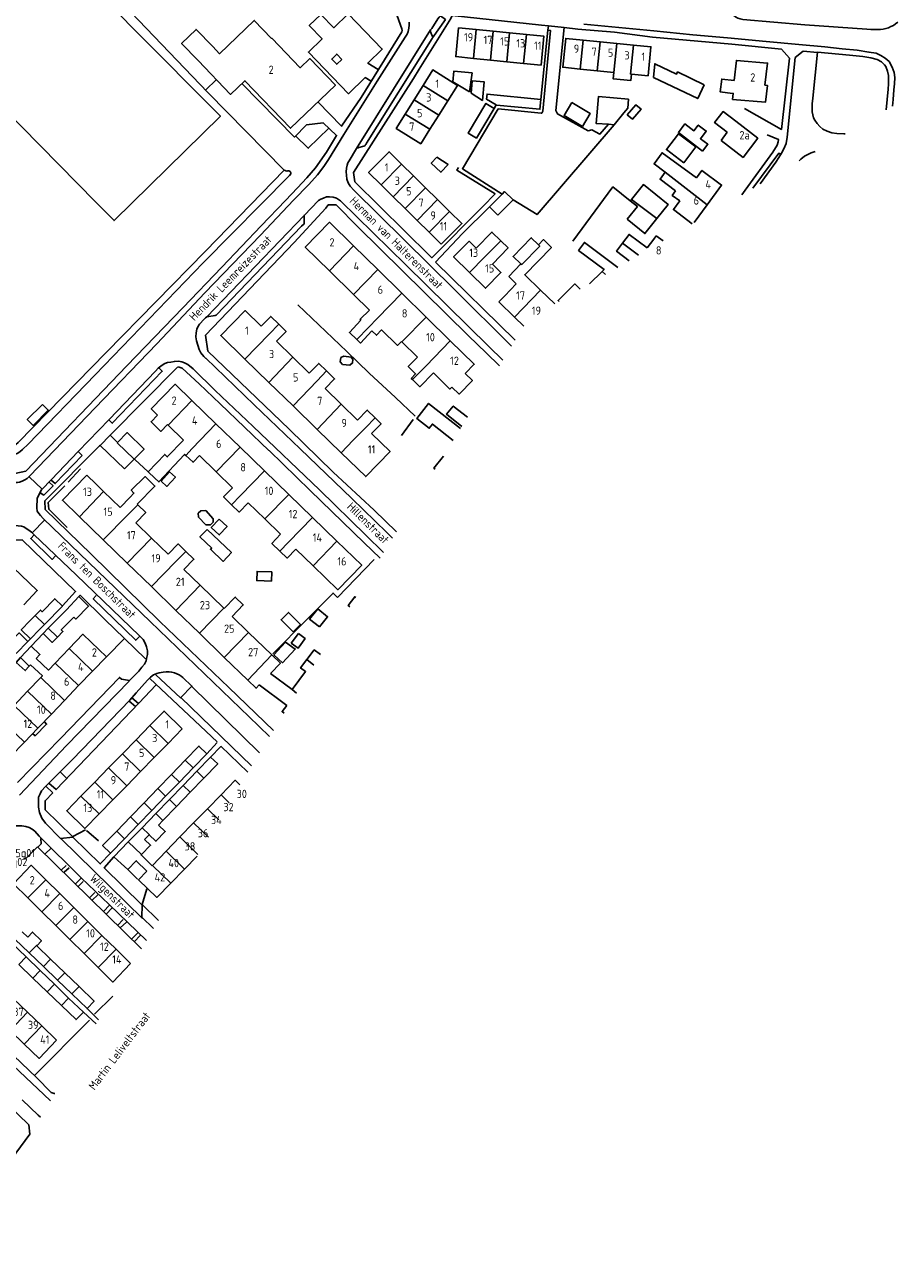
# Model space of a CAD drawing. Header units: metres. Extents: x 226218 to 240385, y 439369 to 449677.
# Tile 198 of 256: x 235661 to 235925, y 444258 to 444626. Entities that reach past the tile are written whole.
import ezdxf

# ---------------------------------------------------------------- set-up
doc = ezdxf.new("R2010")
doc.units = ezdxf.units.M
doc.header["$MEASUREMENT"] = 0
for name, color, linetype in [('BIJGEBOUW', 4, 'Continuous'), ('DAKRAND', 4, 'Continuous'), ('DAKRAND-BYG', 4, 'Continuous'), ('HEG', 253, 'Continuous'), ('HEK', 253, 'Continuous'), ('HOOFDGEBOUW', 4, 'Continuous'), ('HUISNUMMER', 253, 'Continuous'), ('INSTEEKSLOOT', 153, 'Continuous'), ('KANTVERH', 253, 'Continuous'), ('OVLIJNOBJ', 253, 'Continuous'), ('RASTER', 253, 'Continuous'), ('STRAATNAAM', 253, 'Continuous'), ('TUSSENMUUR', 253, 'Continuous')]:
    doc.layers.add(name, color=color, linetype=linetype)
doc.styles.get("Standard").update_dxf_attribs({"font": 'iso.shx'})

msp = doc.modelspace()

# ---------------------------------------------------------------- linework, layer by layer
at = {"layer": 'BIJGEBOUW'}
for p, q in [((235664.18, 444446.94), (235662.7, 444445.42)), ((235673.65, 444448.69), (235668.18, 444443.07)), ((235665.51, 444442.69), (235666.99, 444444.22)), ((235709.68, 444403.12), (235705.52, 444398.83)), ((235712.05, 444400.79), (235716.22, 444405.1)), ((235707.89, 444396.51), (235712.05, 444400.79)), ((235705.52, 444398.83), (235701.37, 444394.54)), ((235703.74, 444392.22), (235707.89, 444396.51)), ((235701.37, 444394.54), (235697.22, 444390.25)), ((235699.59, 444387.93), (235703.74, 444392.22)), ((235697.22, 444390.25), (235693.06, 444385.96)), ((235693.06, 444385.96), (235688.91, 444381.67)), ((235695.43, 444383.64), (235699.59, 444387.93)), ((235691.28, 444379.35), (235695.43, 444383.64)), ((235657.15, 444347.76), (235661.45, 444343.6)), ((235662.38, 444344.82), (235658.07, 444348.98)), ((235660.27, 444351.2), (235661.94, 444349.58)), ((235666.7, 444340.67), (235662.38, 444344.82)), ((235664.7, 444346.92), (235668.88, 444342.87)), ((235663.55, 444337.15), (235659.24, 444341.3)), ((235661.45, 444343.6), (235665.75, 444339.44)), ((235671.01, 444336.51), (235666.7, 444340.67)), ((235668.88, 444342.87), (235673.18, 444338.71)), ((235667.86, 444332.99), (235663.55, 444337.15)), ((235665.75, 444339.44), (235670.05, 444335.27)), ((235675.32, 444332.35), (235671.01, 444336.51)), ((235673.18, 444338.71), (235677.49, 444334.55)), ((235672.16, 444328.83), (235667.86, 444332.99)), ((235670.05, 444335.27), (235674.35, 444331.11)), ((235674.35, 444331.11), (235678.81, 444326.78))]:
    msp.add_line(p, q, dxfattribs=at)
for points in [[(235803.27, 444600.52), (235797.85, 444591.52), (235795.35, 444593.03), (235800.77, 444602.02), (235803.27, 444600.52)], [(235803.89, 444601.58), (235800.96, 444603.29), (235801.12, 444604.83), (235817.42, 444603.23)], [(235803.89, 444601.58), (235803.97, 444601.53), (235817.12, 444600.24), (235817.42, 444603.23)], [(235826.76, 444602.3), (235824.41, 444598.36), (235830, 444595.03), (235832.34, 444598.97), (235826.76, 444602.3)], [(235666.99, 444444.22), (235672.44, 444449.82), (235670.15, 444452.04), (235666.32, 444448.09), (235665.8, 444448.6), (235664.18, 444446.94)], [(235670.94, 444440.42), (235672.59, 444442.11), (235672.13, 444442.56), (235675.94, 444446.47)], [(235668.18, 444443.07), (235666.63, 444441.47), (235669.37, 444438.8), (235670.94, 444440.42)], [(235716.22, 444405.1), (235713.81, 444407.38), (235709.68, 444403.12)], [(235688.91, 444381.67), (235684.62, 444377.25), (235687.04, 444374.97), (235691.28, 444379.35)], [(235677.49, 444334.55), (235682.06, 444330.12), (235679.93, 444327.91), (235675.32, 444332.35)], [(235678.81, 444326.78), (235676.58, 444324.57), (235672.16, 444328.83)]]:
    msp.add_lwpolyline(points, dxfattribs=at)
at = {"layer": 'DAKRAND'}
for p, q in [((235807.67, 444549.63), (235811.32, 444553.41)), ((235832.16, 444547.42), (235835.92, 444551.16)), ((235817.31, 444545.49), (235821.62, 444541.31)), ((235683.85, 444498.48), (235683.71, 444498.35)), ((235682.67, 444486.7), (235679.86, 444489.42)), ((235683.84, 444485.56), (235684.68, 444484.74)), ((235689.91, 444479.67), (235692.94, 444482.78)), ((235695.14, 444480.64), (235695.31, 444480.48)), ((235670.22, 444432.5), (235674.51, 444436.97)), ((235735.49, 444429.41), (235742.03, 444424.5)), ((235665.94, 444428.22), (235661.93, 444424.04)), ((235732.11, 444425.93), (235740.41, 444419.7)), ((235661.93, 444424.04), (235657.81, 444419.74))]:
    msp.add_line(p, q, dxfattribs=at)
for points in [[(235717.98, 444619.22), (235712.96, 444624.44), (235708.56, 444620.22), (235713.58, 444614.99)], [(235839.5, 444611.41), (235839.28, 444609.49), (235844.65, 444608.95), (235844.83, 444610.87)], [(235875.91, 444608.94), (235872.17, 444609.37), (235871.73, 444605.5), (235875.45, 444605.07)], [(235876.43, 444596.61), (235872.59, 444599.55), (235870.04, 444596.22), (235873.88, 444593.28)], [(235855.08, 444581.23), (235851.67, 444583.71), (235854.14, 444587.1), (235864.56, 444579.5)], [(235859.48, 444572.53), (235857.2, 444574.19), (235858.19, 444575.55)], [(235805.24, 444560.44), (235802.56, 444563.07), (235797.78, 444558.19)], [(235811.32, 444553.41), (235809, 444555.66), (235814.48, 444561.32), (235816.65, 444559.21)], [(235849.57, 444558.26), (235844.12, 444562.34), (235842.12, 444559.66)], [(235802.7, 444553.37), (235807.48, 444558.25), (235805.24, 444560.44)], [(235816.65, 444559.21), (235818.17, 444560.78), (235820.58, 444558.44), (235812.53, 444550.12), (235817.31, 444545.49)], [(235835.92, 444551.16), (235836.53, 444551.76), (235828.83, 444557.53), (235830.6, 444559.91), (235840.67, 444552.36)], [(235842.12, 444559.66), (235840.33, 444557.28), (235844.17, 444554.4)], [(235822.9, 444542.05), (235822.63, 444542.33), (235827.7, 444547.35), (235829.28, 444545.76)], [(235762.91, 444536.41), (235762.68, 444536.64), (235765.44, 444539.45)], [(235737.98, 444535.14), (235735.55, 444537.5), (235732.67, 444534.54)], [(235761.6, 444530.54), (235759.38, 444532.69), (235762.91, 444536.41)], [(235737.36, 444529.98), (235740.23, 444532.94), (235737.98, 444535.14)], [(235766.18, 444533.2), (235762.71, 444529.47), (235761.6, 444530.54)], [(235775.13, 444529.95), (235773.93, 444528.73), (235769.15, 444533.42), (235767.58, 444531.82), (235766.18, 444533.2)], [(235778.54, 444518.38), (235778.14, 444518.77), (235779.46, 444520.12), (235777.21, 444522.32), (235780.01, 444525.16)], [(235752.43, 444521), (235750.09, 444523.27), (235747.26, 444520.36)], [(235752.06, 444515.69), (235754.89, 444518.61), (235752.43, 444521)], [(235784.86, 444520.4), (235780.75, 444516.21), (235778.54, 444518.38)], [(235790.43, 444516.14), (235792.61, 444513.99), (235796.64, 444518.1), (235794.46, 444520.24)], [(235795.2, 444507.01), (235790.85, 444510.38), (235788.86, 444507.88), (235793.46, 444504.21)], [(235704.27, 444504.76), (235702.29, 444502.72), (235699.32, 444505.61), (235701.29, 444507.65)], [(235767.22, 444506.77), (235764.78, 444509.14), (235761.87, 444506.15)], [(235766.11, 444502.03), (235769.02, 444505.02), (235767.22, 444506.77)], [(235698.4, 444490.49), (235703.47, 444495.72), (235704.22, 444494.99), (235709.13, 444500.05)], [(235709.8, 444495.42), (235709.46, 444495.74), (235701.72, 444487.4), (235700.48, 444488.55), (235698.4, 444490.49)], [(235713.94, 444495.39), (235712.04, 444493.35), (235709.8, 444495.42)], [(235692.94, 444482.78), (235694.14, 444484.04), (235693.33, 444484.91), (235697.52, 444489.01), (235700.49, 444486.13), (235695.14, 444480.64)], [(235723.69, 444480.5), (235721.26, 444482.86), (235723.98, 444485.66)], [(235695.31, 444480.48), (235697.73, 444478.13), (235694.71, 444475.01)], [(235728.69, 444481.09), (235725.97, 444478.29), (235723.69, 444480.5)], [(235738.31, 444466.47), (235735.91, 444468.79), (235738.56, 444471.53)], [(235709.87, 444466.38), (235707.52, 444468.65), (235704.48, 444465.52)], [(235709.28, 444460.87), (235712.32, 444464), (235709.87, 444466.38)], [(235743.16, 444467.08), (235740.5, 444464.34), (235738.31, 444466.47)], [(235660.77, 444450.22), (235664.86, 444454.48), (235662.35, 444456.89)], [(235723.9, 444446.68), (235727.26, 444450.14), (235724.81, 444452.52), (235721.45, 444449.06)], [(235761.33, 444452.4), (235761.03, 444452.62), (235759.03, 444449.97), (235759.57, 444449.56)], [(235674.51, 444436.97), (235678.65, 444441.29), (235681.15, 444438.89)], [(235746.46, 444433.59), (235748.74, 444436.55), (235750.64, 444435.14)], [(235664.52, 444433.88), (235668.22, 444430.42), (235670.22, 444432.5)], [(235742.03, 444424.5), (235746.12, 444429.94), (235744.59, 444431.09), (235746.46, 444433.59)], [(235662.77, 444431.98), (235666.38, 444428.68), (235665.94, 444428.22)], [(235698.73, 444380.55), (235700.78, 444378.57), (235703.63, 444381.51), (235701.58, 444383.49)], [(235697.36, 444379.14), (235699.16, 444377.39), (235696.37, 444374.53)], [(235696.37, 444374.53), (235696.28, 444374.44), (235699.62, 444371.18)], [(235690.28, 444371.82), (235692.23, 444370.03), (235694.81, 444372.68), (235698.03, 444369.55)]]:
    msp.add_lwpolyline(points, dxfattribs=at)
at = {"layer": 'DAKRAND-BYG'}
for p, q in [((235839.59, 444595.59), (235837.88, 444595.71)), ((235804.41, 444568.17), (235808.98, 444572.84)), ((235844.48, 444572.53), (235844.83, 444572.97)), ((235686.92, 444501.57), (235683.85, 444498.48)), ((235683.85, 444498.48), (235691.27, 444491.36)), ((235689.15, 444499.35), (235686.92, 444501.57)), ((235691.27, 444491.36), (235694.24, 444494.34)), ((235735.92, 444460.15), (235735.83, 444457.38)), ((235673.65, 444448.69), (235677.47, 444452.68)), ((235665.51, 444442.69), (235662.82, 444439.89)), ((235741.79, 444438.55), (235743.95, 444441.46)), ((235658.48, 444435.46), (235662.03, 444439.07))]:
    msp.add_line(p, q, dxfattribs=at)
for points in [[(235866.91, 444607.66), (235864.92, 444603.5), (235851.52, 444609.92), (235851.88, 444614.04), (235858.46, 444610.88), (235858.79, 444611.55), (235866.91, 444607.66)], [(235795.8, 444605.54), (235790.75, 444608.59), (235791.05, 444611.83), (235796.55, 444611.24), (235795.8, 444605.54)], [(235796.32, 444605.14), (235796.62, 444608.91), (235800.23, 444608.56), (235799.7, 444602.95), (235796.32, 444605.14)], [(235839.59, 444595.59), (235842.48, 444599.16), (235843.76, 444600.54), (235843.94, 444603.27), (235834.85, 444604.09), (235834.14, 444595.97), (235837.88, 444595.71)], [(235843.58, 444598.53), (235846.21, 444601.64), (235847.77, 444600.32), (235845.13, 444597.22), (235843.58, 444598.53)], [(235866.41, 444587.59), (235859.06, 444593.22), (235861.05, 444595.82), (235863.76, 444593.75), (235865.08, 444595.47), (235867.48, 444593.63), (235865.74, 444591.35), (235867.98, 444589.64), (235866.41, 444587.59)], [(235860.69, 444584.08), (235855.42, 444588.05), (235859.05, 444592.86), (235864.32, 444588.89), (235860.69, 444584.08)], [(235785.93, 444585.78), (235789.31, 444583.51), (235787.12, 444581.19), (235784.2, 444583.95), (235785.93, 444585.78)], [(235844.83, 444572.97), (235848.47, 444577.47), (235855.99, 444571.4), (235852.56, 444567.15)], [(235805.66, 444574.57), (235801.85, 444570.67), (235804.41, 444568.17)], [(235808.98, 444572.84), (235806.42, 444575.35), (235805.66, 444574.57)], [(235843.54, 444566.96), (235846.63, 444570.79), (235844.48, 444572.53)], [(235852.56, 444567.15), (235848.91, 444562.63), (235843.54, 444566.96)], [(235757.34, 444522.96), (235756.64, 444523.81), (235756.84, 444525.07), (235757.69, 444525.49), (235759.9, 444525.21)], [(235759.9, 444525.21), (235760.45, 444524.46), (235760.37, 444523.44), (235759.54, 444522.73), (235757.34, 444522.96)], [(235666.4, 444510.89), (235661.81, 444506.26), (235663.56, 444504.53), (235668.15, 444509.16), (235666.4, 444510.89)], [(235790.84, 444499.99), (235784.57, 444504.9), (235783.6, 444503.66), (235779.81, 444506.64), (235783.37, 444511.18), (235793.07, 444503.58)], [(235694.24, 444494.34), (235697.18, 444497.3), (235692.12, 444502.34), (235689.15, 444499.35)], [(235702.35, 444487.63), (235704.94, 444490.44), (235706.67, 444488.85), (235704.08, 444486.04), (235702.35, 444487.63)], [(235715.92, 444478.73), (235714.4, 444478.64), (235713.63, 444477.93), (235713.66, 444476.73)], [(235713.66, 444476.73), (235715.92, 444474.43), (235717.3, 444474.41), (235718.1, 444475.19), (235718.13, 444476.27), (235715.92, 444478.73)], [(235716.33, 444473.04), (235723.67, 444465.99), (235721.11, 444463.34), (235717.32, 444466.99), (235717.68, 444467.36), (235714.14, 444470.76), (235716.33, 444473.04)], [(235719.95, 444476.17), (235722.36, 444473.89), (235719.95, 444471.35), (235717.54, 444473.62), (235719.95, 444476.17)], [(235735.83, 444457.38), (235731.34, 444457.52), (235731.43, 444460.3), (235735.92, 444460.15)], [(235677.47, 444452.68), (235680.41, 444449.82), (235676.56, 444445.86), (235675.94, 444446.47)], [(235742.36, 444441.97), (235738.7, 444445.65), (235740.97, 444447.9), (235744.62, 444444.22), (235742.36, 444441.97)], [(235749.8, 444448.97), (235747.31, 444445.87), (235750.3, 444443.48)], [(235750.3, 444443.48), (235752.78, 444446.58), (235749.8, 444448.97)], [(235662.82, 444439.89), (235660, 444442.63), (235662.7, 444445.42)], [(235662.03, 444439.07), (235659.35, 444441.69), (235655.81, 444438.05)], [(235743.95, 444441.46), (235745.99, 444439.94), (235743.83, 444437.03), (235741.79, 444438.55)], [(235736.52, 444435.03), (235740.08, 444438.89), (235742.99, 444436.77), (235739.13, 444432.62), (235736.52, 444435.03)], [(235664.7, 444346.92), (235666.12, 444348.39), (235663.37, 444351.05), (235661.94, 444349.58)]]:
    msp.add_lwpolyline(points, dxfattribs=at)
at = {"layer": 'HEG'}
for p, q in [((235785.49, 444553.91), (235793.65, 444562.63)), ((235775.14, 444501.45), (235778.76, 444506.29)), ((235674.2, 444487.3), (235677.97, 444491.36)), ((235691.23, 444440.03), (235685.77, 444434.46)), ((235675.65, 444379.98), (235679.44, 444381.99)), ((235661.17, 444373.16), (235664.9, 444376.92)), ((235682.18, 444326.18), (235687.78, 444331.68)), ((235664.04, 444307.66), (235680.68, 444324.44))]:
    msp.add_line(p, q, dxfattribs=at)
for points in [[(235743.74, 444541.07), (235758.61, 444526.89), (235765.35, 444520.38), (235773.33, 444513.01)], [(235673.95, 444473.6), (235668.32, 444479.14), (235668.12, 444481.16), (235673.15, 444486.24)], [(235736.16, 444435.29), (235746.59, 444445.88), (235754.47, 444453.73), (235755.79, 444452.37)]]:
    msp.add_lwpolyline(points, dxfattribs=at)
at = {"layer": 'HEK'}
for p, q in [((235695.59, 444420.38), (235700.88, 444425.92)), ((235679.79, 444381.8), (235683.38, 444378.71)), ((235664.9, 444376.92), (235696.39, 444346.03)), ((235692.33, 444369.98), (235695.21, 444367.12))]:
    msp.add_line(p, q, dxfattribs=at)
for points in [[(235669.59, 444393.22), (235667.19, 444390.87), (235667.27, 444388.13), (235675.55, 444379.98)], [(235701.53, 444354.57), (235696.58, 444359.47), (235698.05, 444364.16)]]:
    msp.add_lwpolyline(points, dxfattribs=at)
at = {"layer": 'HOOFDGEBOUW'}
for p, q in [((235802.96, 444623.87), (235797.79, 444624.37)), ((235807.94, 444623.39), (235802.96, 444623.87)), ((235813.02, 444622.9), (235807.94, 444623.39)), ((235835.31, 444620.7), (235830.23, 444621.2)), ((235840.39, 444620.2), (235835.31, 444620.7)), ((235845.47, 444619.7), (235840.39, 444620.2)), ((235796.94, 444615.67), (235802.12, 444615.15)), ((235802.12, 444615.15), (235807.1, 444614.65)), ((235807.1, 444614.65), (235812.18, 444614.14)), ((235812.18, 444614.14), (235817.47, 444613.6)), ((235829.35, 444612.44), (235834.43, 444611.92)), ((235834.43, 444611.92), (235839.5, 444611.41)), ((235844.83, 444610.87), (235849.88, 444610.36)), ((235781.72, 444607.48), (235779.02, 444603.15)), ((235789.17, 444602.82), (235792.1, 444607.49)), ((235779.02, 444603.15), (235776.32, 444598.82)), ((235786.45, 444598.5), (235789.17, 444602.82)), ((235783.74, 444594.18), (235786.45, 444598.5)), ((235873.88, 444593.28), (235871.98, 444590.8)), ((235778.86, 444580.07), (235775.22, 444583.65)), ((235782.49, 444576.49), (235778.86, 444580.07)), ((235769.04, 444577.36), (235772.66, 444573.78)), ((235786.12, 444572.92), (235782.49, 444576.49)), ((235772.66, 444573.78), (235776.29, 444570.19)), ((235789.76, 444569.34), (235786.12, 444572.92)), ((235776.29, 444570.19), (235779.92, 444566.61)), ((235867.8, 444571.34), (235863.87, 444565.95)), ((235779.92, 444566.61), (235783.54, 444563.02)), ((235783.54, 444563.02), (235787.24, 444559.36)), ((235852.33, 444561.95), (235851.58, 444560.94)), ((235854.41, 444560.39), (235852.33, 444561.95)), ((235760.67, 444558.91), (235768.03, 444551.68)), ((235851.58, 444560.94), (235849.57, 444558.26)), ((235760.67, 444544.14), (235753.32, 444551.35)), ((235768.03, 444551.68), (235775.26, 444544.59)), ((235809.96, 444547.42), (235806.45, 444543.8)), ((235807.67, 444549.63), (235809.96, 444547.42)), ((235765.44, 444539.45), (235760.67, 444544.14)), ((235775.26, 444544.59), (235782.65, 444537.33)), ((235806.45, 444543.8), (235804.64, 444541.92)), ((235809.39, 444537.32), (235804.64, 444541.92)), ((235782.65, 444537.33), (235789.96, 444530.16)), ((235812.28, 444534.52), (235809.39, 444537.32)), ((235737.36, 444529.98), (235742.3, 444525.17)), ((235775.28, 444529.8), (235775.13, 444529.95)), ((235780.01, 444525.16), (235775.28, 444529.8)), ((235734.99, 444517.55), (235727.73, 444524.6)), ((235742.3, 444525.17), (235747.26, 444520.36)), ((235742.32, 444510.42), (235734.99, 444517.55)), ((235752.06, 444515.69), (235756.95, 444510.93)), ((235711.68, 444512.04), (235718.97, 444504.98)), ((235749.62, 444503.32), (235742.32, 444510.42)), ((235756.95, 444510.93), (235761.87, 444506.15)), ((235704.45, 444504.59), (235704.27, 444504.76)), ((235709.13, 444500.05), (235704.45, 444504.59)), ((235718.97, 444504.98), (235726.27, 444497.9)), ((235756.9, 444496.24), (235749.62, 444503.32)), ((235719.03, 444490.46), (235713.94, 444495.39)), ((235726.27, 444497.9), (235733.69, 444490.71)), ((235723.98, 444485.66), (235719.03, 444490.46)), ((235733.69, 444490.71), (235741, 444483.63)), ((235682.67, 444486.7), (235683.84, 444485.56)), ((235684.68, 444484.74), (235684.95, 444484.48)), ((235684.95, 444484.48), (235689.91, 444479.67)), ((235733.76, 444476.18), (235728.69, 444481.09)), ((235741, 444483.63), (235748.23, 444476.62)), ((235684.83, 444469.84), (235677.59, 444476.87)), ((235748.23, 444476.62), (235755.61, 444469.47)), ((235694.71, 444475.01), (235699.48, 444470.38)), ((235738.56, 444471.53), (235733.76, 444476.18)), ((235692.09, 444462.8), (235684.83, 444469.84)), ((235699.48, 444470.38), (235704.48, 444465.52)), ((235748.41, 444461.99), (235743.16, 444467.08)), ((235699.41, 444455.7), (235692.09, 444462.8)), ((235709.28, 444460.87), (235714.2, 444456.09)), ((235706.82, 444448.5), (235699.41, 444455.7)), ((235714.2, 444456.09), (235721.36, 444449.14)), ((235713.96, 444441.57), (235706.82, 444448.5)), ((235721.36, 444449.14), (235721.45, 444449.06)), ((235723.9, 444446.68), (235728.88, 444441.85)), ((235721.48, 444434.27), (235713.96, 444441.57)), ((235728.88, 444441.85), (235735.9, 444435.03)), ((235685.77, 444434.46), (235681.15, 444438.89)), ((235681.61, 444430.12), (235685.77, 444434.46)), ((235728.64, 444427.33), (235721.48, 444434.27)), ((235662.44, 444431.62), (235662.77, 444431.98)), ((235677.37, 444425.7), (235681.61, 444430.12)), ((235673.11, 444421.25), (235677.37, 444425.7)), ((235669.11, 444417.08), (235673.11, 444421.25)), ((235665.03, 444412.82), (235669.11, 444417.08)), ((235660.97, 444408.59), (235665.03, 444412.82)), ((235698.97, 444413.59), (235694.79, 444409.32)), ((235704.46, 444408.22), (235708.78, 444412.63)), ((235656.86, 444404.31), (235660.97, 444408.59)), ((235694.79, 444409.32), (235690.62, 444405.06)), ((235700.29, 444403.95), (235704.46, 444408.22)), ((235690.62, 444405.06), (235686.44, 444400.79)), ((235696.11, 444399.68), (235700.29, 444403.95)), ((235686.44, 444400.79), (235682.27, 444396.52)), ((235691.94, 444395.41), (235696.11, 444399.68)), ((235713.18, 444399.78), (235709.05, 444395.51)), ((235682.27, 444396.52), (235678.09, 444392.25)), ((235687.76, 444391.15), (235691.94, 444395.41)), ((235709.05, 444395.51), (235704.91, 444391.24)), ((235711.2, 444393.42), (235715.33, 444397.69)), ((235707.06, 444389.15), (235711.2, 444393.42)), ((235720.51, 444392.65), (235716.37, 444388.39)), ((235683.59, 444386.88), (235687.76, 444391.15)), ((235704.91, 444391.24), (235700.78, 444386.97)), ((235702.93, 444384.88), (235707.06, 444389.15)), ((235716.37, 444388.39), (235712.22, 444384.13)), ((235700.78, 444386.97), (235696.61, 444382.67)), ((235701.58, 444383.49), (235702.93, 444384.88)), ((235696.61, 444382.67), (235692.43, 444378.36)), ((235712.22, 444384.13), (235708.08, 444379.87)), ((235697.36, 444379.14), (235698.73, 444380.55)), ((235708.08, 444379.87), (235703.89, 444375.57)), ((235703.89, 444375.57), (235699.72, 444371.28)), ((235709.43, 444370.17), (235713.26, 444374.11)), ((235699.72, 444371.28), (235699.62, 444371.18)), ((235705.27, 444365.89), (235709.43, 444370.17)), ((235667.42, 444366.94), (235671.67, 444362.73)), ((235671.67, 444362.73), (235675.93, 444358.52)), ((235666.24, 444357.24), (235661.98, 444361.45)), ((235670.5, 444353.03), (235666.24, 444357.24)), ((235675.93, 444358.52), (235680.19, 444354.3)), ((235674.75, 444348.81), (235670.5, 444353.03)), ((235680.19, 444354.3), (235684.44, 444350.09)), ((235679.01, 444344.6), (235674.75, 444348.81)), ((235684.44, 444350.09), (235688.7, 444345.88)), ((235683.27, 444340.39), (235679.01, 444344.6)), ((235688.7, 444345.88), (235693.05, 444341.57)), ((235657.59, 444330.93), (235661.91, 444326.79)), ((235661.91, 444326.79), (235666.23, 444322.65)), ((235666.23, 444322.65), (235670.7, 444318.37)), ((235660.92, 444317.11), (235656.6, 444321.25))]:
    msp.add_line(p, q, dxfattribs=at)
for points in [[(235713.58, 444614.99), (235723.42, 444604.75), (235727.74, 444608.9), (235741.57, 444594.51), (235755.15, 444607.6), (235747.44, 444615.62), (235744.53, 444612.82), (235735.92, 444621.77), (235735.84, 444621.69), (235730.56, 444627.18), (235720.04, 444617.07), (235717.98, 444619.22)], [(235797.79, 444624.37), (235792.49, 444624.89), (235791.61, 444616.21), (235796.94, 444615.67)], [(235817.47, 444613.6), (235818.32, 444622.39), (235813.02, 444622.9)], [(235830.23, 444621.2), (235824.93, 444621.72), (235824.04, 444612.97), (235829.35, 444612.44)], [(235849.88, 444610.36), (235850.74, 444619.18), (235845.47, 444619.7)], [(235875.91, 444608.94), (235876.62, 444615.07), (235886.07, 444614.25), (235885.29, 444607.56), (235886.02, 444607.49), (235885.42, 444602.36), (235875.45, 444603.23), (235875.66, 444605.04), (235875.45, 444605.07)], [(235792.1, 444607.49), (235784.64, 444612.15), (235781.72, 444607.48)], [(235776.32, 444598.82), (235773.6, 444594.46), (235780.99, 444589.81), (235783.74, 444594.18)], [(235876.43, 444596.61), (235883.11, 444591.5), (235878.66, 444585.69), (235871.98, 444590.8)], [(235775.22, 444583.65), (235771.4, 444587.41), (235765.21, 444581.15), (235769.04, 444577.36)], [(235858.19, 444575.55), (235853.51, 444579.08), (235855.08, 444581.23)], [(235864.56, 444579.5), (235866.2, 444581.75), (235872.13, 444577.27), (235867.8, 444571.34)], [(235863.25, 444565.58), (235857.55, 444569.89), (235859.48, 444572.53)], [(235787.24, 444559.36), (235793.47, 444565.69), (235789.76, 444569.34)], [(235753.32, 444551.35), (235746.02, 444558.52), (235753.4, 444566.04), (235760.67, 444558.91)], [(235795.77, 444550.79), (235790.95, 444555.52), (235795.63, 444560.3), (235797.78, 444558.19)], [(235802.7, 444553.37), (235805.28, 444550.84), (235800.6, 444546.06), (235795.77, 444550.79)], [(235727.73, 444524.6), (235720.44, 444531.7), (235727.81, 444539.27), (235732.67, 444534.54)], [(235789.96, 444530.16), (235797.21, 444523.05), (235794.46, 444520.24)], [(235701.29, 444507.65), (235699.37, 444509.51), (235706.6, 444516.96), (235711.68, 444512.04)], [(235790.43, 444516.14), (235789.83, 444515.53), (235784.86, 444520.4)], [(235766.11, 444502.03), (235771.72, 444496.58), (235764.35, 444489), (235756.9, 444496.24)], [(235785.4, 444491.23), (235785, 444491.55), (235787.87, 444495.2)], [(235677.59, 444476.87), (235672.48, 444481.83), (235679.86, 444489.42)], [(235755.61, 444469.47), (235763.12, 444462.19), (235755.89, 444454.74), (235748.41, 444461.99)], [(235662.35, 444456.89), (235657.53, 444461.52), (235653.47, 444457.28)], [(235664.52, 444433.88), (235665.67, 444435.14), (235662.95, 444437.63), (235659.8, 444434.19)], [(235659.8, 444434.19), (235658.48, 444432.75), (235661.19, 444430.26), (235662.44, 444431.62)], [(235735.9, 444435.03), (235738.5, 444432.51), (235735.49, 444429.41)], [(235732.11, 444425.93), (235731.13, 444424.91), (235728.64, 444427.33)], [(235708.78, 444412.63), (235703.28, 444418), (235698.97, 444413.59)], [(235740.41, 444419.7), (235739.03, 444417.86), (235739.64, 444417.39)], [(235715.33, 444397.69), (235719.51, 444402), (235717.3, 444404.03), (235713.18, 444399.78)], [(235726.22, 444395.67), (235724.8, 444397.05), (235720.51, 444392.65)], [(235678.09, 444392.25), (235673.78, 444387.84), (235679.27, 444382.47), (235683.59, 444386.88)], [(235692.43, 444378.36), (235688.07, 444373.85), (235690.28, 444371.82)], [(235661.98, 444361.45), (235657.67, 444365.72), (235662.97, 444371.34), (235667.42, 444366.94)], [(235698.03, 444369.55), (235695.5, 444366.94), (235701.04, 444361.55), (235705.27, 444365.89)], [(235693.05, 444341.57), (235687.75, 444335.95), (235683.27, 444340.39)], [(235670.7, 444318.37), (235665.38, 444312.83), (235660.92, 444317.11)]]:
    msp.add_lwpolyline(points, dxfattribs=at)
at = {"layer": 'INSTEEKSLOOT'}
for points in [[(235740.79, 444581.64), (235741.1, 444581.61), (235741.41, 444581.43), (235741.65, 444581.03), (235741.62, 444580.67), (235741.27, 444580.2), (235715.1, 444553.75), (235682.37, 444519.82), (235662.1, 444498.88), (235660.33, 444497.23), (235659.57, 444496.5), (235658.78, 444495.96), (235657.94, 444495.71), (235657.21, 444495.74), (235656.14, 444496.03), (235655.13, 444496.49), (235643.78, 444507.58), (235611.25, 444538.51), (235609.38, 444540.01), (235608.68, 444540.96), (235608.54, 444541.98), (235608.8, 444542.65), (235609.17, 444543.25)], [(235611.21, 444544.87), (235611.74, 444543.99), (235613.21, 444542.22), (235634.32, 444520.41), (235654.79, 444500.17), (235655.75, 444499.28), (235656.24, 444498.91), (235656.69, 444498.59), (235657.13, 444498.48), (235657.78, 444498.55), (235658.33, 444498.76), (235659.1, 444499.35), (235685.69, 444526.64), (235715.76, 444557.27), (235739.64, 444581.81)], [(235739.64, 444581.81), (235740.47, 444581.51), (235740.79, 444581.64)]]:
    msp.add_lwpolyline(points, dxfattribs=at)
at = {"layer": 'KANTVERH'}
for p, q in [((235790.15, 444627.78), (235780.5, 444612.4)), ((235784, 444624.26), (235761.57, 444588.34)), ((235819.52, 444624.17), (235817.42, 444603.23)), ((235819.66, 444625.54), (235819.52, 444624.17)), ((235819.66, 444625.54), (235824.43, 444624.99)), ((235821.93, 444599.84), (235824.43, 444624.99)), ((235719.1, 444609.25), (235715.76, 444606.02)), ((235778.83, 444609.61), (235760.64, 444581.11)), ((235780.5, 444612.4), (235778.83, 444609.61)), ((235803.27, 444600.52), (235803.89, 444601.58)), ((235909.61, 444592.8), (235909.13, 444592.82)), ((235760.64, 444581.11), (235761.01, 444578.26)), ((235761.01, 444578.26), (235783.76, 444555.85)), ((235785.49, 444553.91), (235809.65, 444530.29)), ((235805.9, 444524.25), (235801.64, 444528.45)), ((235716.55, 444526.99), (235741.11, 444503.36)), ((235707.46, 444522.22), (235686.92, 444501.57)), ((235678.48, 444495.37), (235677.26, 444496.58)), ((235666.3, 444485.18), (235662.37, 444488.99)), ((235667.1, 444475.96), (235663.32, 444472.03)), ((235662.03, 444439.07), (235662.82, 444439.89)), ((235662.95, 444437.63), (235666.63, 444441.47)), ((235691.23, 444440.03), (235697.6, 444433.82)), ((235700.63, 444429.11), (235708.33, 444421.95)), ((235698.97, 444427.82), (235719.36, 444408.74)), ((235711.63, 444425.44), (235732.21, 444405.39)), ((235693.53, 444422.03), (235695.5, 444420.28)), ((235708.38, 444422.1), (235729.76, 444401.43)), ((235692.64, 444421.02), (235694.65, 444419.39)), ((235728.97, 444416.38), (235735.23, 444410.27)), ((235716.22, 444405.1), (235719.37, 444408.44)), ((235717.3, 444404.03), (235720.45, 444407.27)), ((235728.58, 444399.52), (235720.45, 444407.42)), ((235671.79, 444399.59), (235673.82, 444397.63)), ((235667.43, 444395.25), (235669.59, 444393.22)), ((235672.13, 444379.33), (235696.71, 444355.18)), ((235667.27, 444374.74), (235669.08, 444376.47)), ((235672.15, 444369.94), (235673.61, 444371.23)), ((235672.97, 444369.21), (235674.48, 444370.56)), ((235676.42, 444365.67), (235678.22, 444367.52)), ((235677.25, 444364.84), (235678.75, 444366.39)), ((235680.69, 444361.45), (235682.29, 444363.09)), ((235681.46, 444360.72), (235683.16, 444362.37)), ((235684.91, 444357.33), (235686.7, 444359.18)), ((235685.83, 444356.65), (235687.43, 444358.3)), ((235689.18, 444353.06), (235690.82, 444354.9)), ((235690, 444352.38), (235691.85, 444354.03)), ((235693.49, 444348.99), (235695.29, 444350.89)), ((235694.27, 444348.21), (235696.06, 444350.01)), ((235678.81, 444326.78), (235682.71, 444323.24)), ((235679.93, 444327.91), (235683.44, 444324.46))]:
    msp.add_line(p, q, dxfattribs=at)
for points in [[(235765.99, 444608.72), (235764.17, 444609.85), (235759.12, 444604.97), (235746.99, 444617.57), (235751.12, 444621.56), (235747.24, 444625.59), (235750.75, 444628.98), (235754.64, 444624.96), (235759, 444629.17), (235769.34, 444618.47), (235764.95, 444614.23), (235768.16, 444612.25)], [(235749.83, 444602.49), (235756.97, 444595.09), (235762.95, 444603.79), (235775.24, 444623.73), (235775.4, 444624.15), (235775.27, 444624.62), (235773.9, 444628.55)], [(235786.95, 444628.58), (235786.54, 444628.15), (235786.14, 444627.63), (235784.34, 444624.75), (235784.16, 444624.49), (235784, 444624.26), (235783.94, 444623.99), (235783.94, 444623.73), (235784.43, 444622.5), (235784.58, 444622.26), (235784.63, 444622.05), (235784.61, 444621.9)], [(235784.61, 444621.9), (235788.47, 444627.41), (235786.95, 444628.58)], [(235790.14, 444627.76), (235790.52, 444628.64), (235817.58, 444625.77), (235819.66, 444625.54)], [(235875.07, 444629.51), (235875.2, 444629.36), (235875.74, 444628.77), (235876.36, 444628.26), (235877.04, 444627.89), (235877.74, 444627.61), (235878.53, 444627.44), (235897.34, 444625.83), (235916.15, 444624.54), (235917.37, 444624.46), (235918.64, 444624.46)], [(235701.04, 444529.17), (235715.58, 444544.65), (235732.45, 444562.14), (235742.46, 444572.72), (235747.15, 444577.49), (235749.69, 444580.36), (235751.67, 444582.91), (235753.05, 444585.04), (235757.76, 444592.65), (235767.8, 444608.79), (235776.27, 444622.07), (235776.86, 444622.98), (235777.18, 444623.84), (235777.45, 444624.78), (235777.53, 444625.72), (235777.46, 444626.66)], [(235805.66, 444574.57), (235793.65, 444582.26), (235804.5, 444600.34), (235817.48, 444599.05), (235817.65, 444599.12), (235817.82, 444599.29), (235817.96, 444599.64), (235820.35, 444624.09), (235819.52, 444624.17)], [(235824.43, 444624.99), (235828.6, 444624.52), (235839.7, 444623.61)], [(235830.44, 444626.07), (235843.17, 444624.86), (235851.65, 444624.04), (235863.42, 444622.77), (235873.9, 444621.9), (235885.62, 444620.78), (235895.54, 444619.82), (235903.39, 444619.14), (235908.67, 444618.55), (235913.19, 444618.13), (235916.77, 444617.59), (235919.01, 444617.2), (235920.42, 444616.58), (235921.66, 444615.76), (235922.9, 444614.68), (235923.78, 444613.05), (235924.4, 444611.38), (235924.6, 444609.83), (235924.52, 444607.99), (235924.32, 444606.18), (235924.09, 444603.19), (235923.93, 444601.2)], [(235839.7, 444623.61), (235851.2, 444622.07), (235875.26, 444620.01), (235890.28, 444618.49), (235892.71, 444615.75), (235890.29, 444594.14), (235879.13, 444600.5)], [(235925.49, 444626.64), (235924.85, 444626.12), (235924.17, 444625.66), (235923.44, 444625.27), (235922.68, 444624.95), (235921.9, 444624.7), (235921.1, 444624.53), (235920.28, 444624.42), (235919.46, 444624.4), (235918.64, 444624.46)], [(235784.61, 444621.9), (235784.45, 444621.66), (235764.56, 444590.01), (235764.34, 444589.54), (235764.21, 444589.36), (235764.03, 444589.15), (235763.77, 444589.05), (235762.3, 444588.67), (235762.09, 444588.62), (235761.85, 444588.54)], [(235757.11, 444615.37), (235755.58, 444616.95), (235754.04, 444615.47), (235755.57, 444613.88), (235757.11, 444615.37)], [(235883.87, 444577.69), (235888.54, 444584.23), (235889.53, 444585.64), (235890.26, 444586.94), (235891, 444588.24), (235891.68, 444589.88), (235891.96, 444591.83), (235894.44, 444615.92), (235896.86, 444617.84), (235901.21, 444617.48)], [(235909.13, 444592.82), (235907.01, 444592.91), (235905.54, 444593.13), (235904.1, 444593.58), (235902.8, 444594.23), (235901.93, 444594.99), (235901.05, 444595.96), (235900.43, 444596.97), (235900.03, 444597.65), (235899.75, 444598.55), (235899.61, 444599.43), (235899.58, 444600.5), (235899.61, 444601.89), (235899.75, 444603.61), (235901.21, 444617.5), (235910.93, 444616.6), (235914.97, 444616.21), (235917.4, 444615.78), (235919.26, 444615.33)], [(235919.26, 444615.33), (235920.62, 444614.57), (235921.46, 444613.75), (235921.89, 444613.24), (235922.42, 444611.83), (235922.68, 444610.48), (235922.71, 444609.26), (235922.68, 444607.99), (235922.57, 444606.35), (235922.02, 444600.08)], [(235708.96, 444540.15), (235720.79, 444552.44), (235732.68, 444564.91), (235740.03, 444572.58), (235743.72, 444576.44), (235746.47, 444579.45), (235749.08, 444582.56), (235752.44, 444587.27), (235755.54, 444592.36), (235751.49, 444596.13), (235746.42, 444595.57), (235742.78, 444591.81), (235726.82, 444608.02)], [(235837.88, 444595.71), (235835.3, 444592.72), (235832.88, 444594.02), (235831.72, 444593.77), (235822.44, 444598.86), (235821.93, 444599.84)], [(235808.98, 444572.84), (235816.23, 444568.34), (235839.59, 444595.59)], [(235878.26, 444574.39), (235879.28, 444575.73), (235887.67, 444587.25), (235889.02, 444589.37), (235889.27, 444590.42), (235889.42, 444591.09), (235885.94, 444592.48)], [(235761.85, 444588.54), (235761.57, 444588.34), (235759.31, 444584.59), (235758.94, 444584), (235758.73, 444583.34), (235758.54, 444582.46), (235758.42, 444581.34), (235758.49, 444580.26), (235758.66, 444579.06), (235759.07, 444577.98), (235759.67, 444577.01), (235760.75, 444575.75), (235791.22, 444545.63), (235808.55, 444528.52)], [(235890.04, 444586.54), (235889.48, 444586.95), (235881.57, 444576.34)], [(235895.63, 444584.59), (235896.11, 444585.14), (235897.24, 444586.04), (235898.23, 444586.58), (235899.27, 444587.09), (235900.49, 444587.45), (235900.52, 444587.46)], [(235792.48, 444582.61), (235791.99, 444581.81), (235803.52, 444574.62), (235799.83, 444570.76), (235784.35, 444555.3), (235783.76, 444555.85)], [(235745.69, 444568.12), (235750.04, 444572.6), (235750.7, 444573.01), (235751.56, 444573.37), (235752.48, 444573.7), (235753.39, 444573.75), (235754.49, 444573.64), (235755.53, 444573.29), (235756.7, 444572.54), (235776.45, 444553.15), (235801.64, 444528.45)], [(235742.62, 444559.94), (235752.21, 444570.34), (235753.01, 444571.32), (235755.36, 444571.28), (235761.94, 444564.61), (235795.45, 444531.66)], [(235716.17, 444537.38), (235718.76, 444537.75), (235719.07, 444537.85), (235744.88, 444564.89), (235745.67, 444565.53), (235745.69, 444568.12), (235716.17, 444537.38)], [(235742.62, 444559.94), (235715.84, 444531.85), (235716.55, 444526.99)], [(235623.82, 444520.61), (235645.01, 444499.96), (235656.1, 444489.59), (235661.36, 444490.7), (235691.99, 444522.52), (235708.96, 444540.15)], [(235715.88, 444524.82), (235715.29, 444525.42), (235714.43, 444526.45), (235713.92, 444527.52), (235713.46, 444528.86), (235713.05, 444530.09), (235712.88, 444531.37), (235712.97, 444532.6), (235713.16, 444533.62), (235713.5, 444534.4), (235714.01, 444535.15), (235715.4, 444536.71), (235715.83, 444537.12), (235716.17, 444537.38)], [(235804.85, 444522.55), (235800.87, 444526.45), (235795.45, 444531.66)], [(235622.05, 444519.56), (235653.52, 444489.12), (235654.54, 444488.2), (235655.76, 444487.64), (235656.92, 444487.32), (235657.92, 444487.2), (235658.77, 444487.22), (235659.46, 444487.34), (235660.25, 444487.62), (235661.09, 444487.99), (235661.83, 444488.41), (235662.6, 444489.23), (235682.38, 444509.79), (235701.04, 444529.17)], [(235715.86, 444524.84), (235730.58, 444510.76), (235744.46, 444497.45), (235760.14, 444482.35), (235770.76, 444472.07), (235772.48, 444470.4)], [(235677.26, 444496.58), (235686.58, 444506.32), (235700.63, 444520.97), (235701.5, 444521.84), (235702.67, 444522.78), (235703.51, 444523.25), (235704.25, 444523.52), (235705.35, 444523.71), (235706.39, 444523.89), (235707.59, 444523.92), (235708.59, 444523.75), (235709.45, 444523.48), (235710.46, 444523.01), (235712.1, 444521.61), (235718.78, 444515.11), (235730.24, 444504.16), (235750.29, 444484.99), (235764.35, 444471.24), (235769.77, 444466.03)], [(235686.49, 444506.19), (235687.57, 444505.15), (235702.68, 444520.94), (235701.62, 444521.96)], [(235707.49, 444522.22), (235708.75, 444521.81), (235713.88, 444517.11), (235720.25, 444511.06), (235735, 444496.91)], [(235741.11, 444503.36), (235754.5, 444490.32), (235766.89, 444478.86), (235773.65, 444472.3)], [(235729.03, 444416.26), (235699.01, 444445.1), (235683.23, 444460.37), (235666.68, 444476.37), (235665.85, 444477.19), (235665.34, 444477.83), (235664.86, 444478.56), (235664.73, 444479.56), (235664.76, 444480.51), (235664.77, 444481.61), (235664.85, 444482.36), (235665.27, 444483.52), (235666.12, 444484.99), (235669.18, 444488.13), (235677.26, 444496.58)], [(235683.71, 444498.35), (235667.12, 444481.67), (235667.2, 444479.08), (235681.18, 444465.51), (235702.01, 444445.14), (235722.92, 444425.17), (235736.4, 444412.16)], [(235669.08, 444487.93), (235670.31, 444486.91), (235678.48, 444495.37)], [(235768.71, 444464.31), (235763.84, 444469), (235747.53, 444484.83), (235735.06, 444496.94)], [(235665.7, 444484.08), (235666.87, 444483.42), (235669.64, 444486.2), (235668.45, 444487.31)], [(235647.62, 444465.47), (235654.11, 444472.4), (235655.22, 444473.48), (235656.36, 444474.02), (235657.25, 444474.19), (235658.3, 444474.22), (235659.1, 444474.15), (235660.05, 444474.03), (235660.76, 444473.75), (235661.52, 444473.32), (235662.29, 444472.74), (235663.05, 444472.22), (235663.83, 444471.44), (235676.77, 444459.13), (235695.74, 444440.86), (235696.92, 444439.7), (235697.51, 444438.61), (235697.94, 444437.48), (235698.22, 444436.29)], [(235603.09, 444377.75), (235597.33, 444371.44), (235583.41, 444384.66), (235582.43, 444385.73), (235582.01, 444386.57), (235581.83, 444387.41), (235581.71, 444388.11), (235581.48, 444389.05), (235581.4, 444390.1), (235581.37, 444391.15), (235581.4, 444391.95), (235581.67, 444392.7), (235581.9, 444393.66), (235582.23, 444394.17), (235583.49, 444395.51), (235583.75, 444395.21), (235586.95, 444398.35), (235614.05, 444426.57), (235630.43, 444443.44), (235655.88, 444469.76), (235660.27, 444469.89), (235676.47, 444454.18), (235672.46, 444449.9)], [(235670.41, 444464.99), (235669.39, 444463.91), (235662.86, 444470.31), (235663.88, 444471.39)], [(235677.47, 444452.68), (235677.85, 444453.07), (235685.36, 444445.75), (235691.23, 444440.03)], [(235695.8, 444440.61), (235694.68, 444439.43), (235681.78, 444452.04), (235682.7, 444453.01)], [(235698.22, 444436.29), (235698.21, 444435.09), (235697.94, 444433.93), (235697.82, 444433.18), (235697.34, 444432.22), (235696.57, 444431.34), (235695.61, 444430.07), (235692.74, 444427.23), (235690.33, 444427.66), (235689.72, 444428.2), (235671.88, 444409.69), (235658.9, 444396.38)], [(235687.04, 444374.97), (235683.91, 444371.74), (235675.66, 444379.83), (235671.92, 444379.37), (235667.29, 444384.03), (235666.2, 444385.55), (235665.5, 444387.33), (235665.2, 444388.91), (235665.2, 444390.51), (235665.26, 444391.91), (235665.68, 444392.92), (235666.15, 444393.84), (235667.32, 444395.12), (235675.56, 444403.36), (235692.89, 444421.28), (235694.85, 444423.55), (235698.24, 444427.35), (235699.16, 444428.27), (235700.09, 444429), (235701.07, 444429.43), (235701.82, 444429.55), (235702.96, 444429.78), (235703.86, 444429.91), (235704.75, 444429.93), (235705.56, 444429.76), (235706.41, 444429.63), (235707.12, 444429.3), (235707.78, 444429.03), (235708.39, 444428.59), (235708.95, 444428.16), (235711.67, 444425.59), (235708.38, 444422.1)], [(235659.45, 444392.54), (235673.74, 444407.55), (235692.7, 444427.08)], [(235668.37, 444396.17), (235670.57, 444394.24), (235695.59, 444420.38)], [(235663.45, 444411.19), (235664.22, 444410.52), (235667.66, 444414.01), (235666.99, 444414.79)], [(235639.93, 444366.79), (235653.4, 444380.68), (235654.23, 444381.6), (235655.11, 444382.32), (235656.04, 444382.95), (235656.98, 444383.18), (235657.92, 444383.26), (235658.77, 444383.28), (235660.12, 444383.22), (235661.43, 444383.06), (235662.43, 444382.74), (235663.25, 444382.21), (235664.12, 444381.59), (235665.41, 444380.08), (235678.17, 444367.52), (235686.65, 444359.38), (235697.89, 444348.51)], [(235665.11, 444376.87), (235665.98, 444377.85), (235665.93, 444379.4)], [(235696.54, 444359.37), (235685.12, 444370.56), (235688.07, 444373.85)], [(235668.81, 444300.02), (235668.76, 444300.06), (235653.86, 444314.11), (235640.03, 444327.49), (235625.28, 444341.69), (235624.39, 444342.96), (235623.75, 444344.34), (235623.46, 444345.73), (235623.42, 444347.23), (235623.44, 444348.33), (235623.71, 444349.28), (235624.23, 444350.4), (235625, 444351.37), (235625.77, 444352.04), (235639.98, 444366.74)], [(235670.14, 444302.24), (235669.99, 444302.24), (235669.04, 444302.52), (235664.66, 444307.08), (235629.97, 444340.08), (235627.1, 444342.79), (235626.42, 444343.62), (235625.95, 444344.21), (235625.48, 444344.99), (235625.45, 444346.09), (235625.47, 444347.14), (235625.64, 444348.24), (235626.05, 444349.45), (235626.83, 444350.33), (235640.35, 444364.31), (235648.53, 444356.11)], [(235700.06, 444352.13), (235696.5, 444355.62), (235696.64, 444359.27)], [(235589.51, 444300), (235591.51, 444302.69), (235586.52, 444307.63), (235600, 444321.37), (235599.18, 444322.19), (235612.88, 444336.64), (235631.29, 444318.94), (235633.19, 444320.74), (235662.28, 444292.73), (235662.57, 444289.84), (235654.4, 444278.81), (235638.78, 444257.92)], [(235665.82, 444295.02), (235665.09, 444295.61), (235660.31, 444300.26)]]:
    msp.add_lwpolyline(points, dxfattribs=at)
at = {"layer": 'OVLIJNOBJ'}
msp.add_line((235658.26, 444660.71), (235714.8, 444603.76), dxfattribs=at)
for points in [[(235665.24, 444658.97), (235716.56, 444605.31), (235739.64, 444581.81)], [(235682.6, 444572.13), (235626.34, 444629.3), (235629.16, 444632.13)], [(235714.8, 444603.76), (235720.34, 444598.17), (235688.12, 444566.52), (235682.6, 444572.13)], [(235743.12, 444592.16), (235746.93, 444588.46), (235753.18, 444594.56)]]:
    msp.add_lwpolyline(points, dxfattribs=at)
at = {"layer": 'RASTER'}
for p, q in [((235793.64, 444562.62), (235801.76, 444570.65)), ((235773.33, 444513.01), (235779.37, 444507.32)), ((235694.37, 444494.22), (235698.4, 444490.49)), ((235755.79, 444452.37), (235766.88, 444463.89))]:
    msp.add_line(p, q, dxfattribs=at)
msp.add_lwpolyline([(235827.04, 444560.27), (235839.23, 444576.76), (235844.48, 444572.53)], dxfattribs=at)
at = {"layer": 'TUSSENMUUR'}
for p, q in [((235797.79, 444624.37), (235796.94, 444615.67)), ((235802.96, 444623.87), (235802.12, 444615.15)), ((235807.94, 444623.39), (235807.1, 444614.65)), ((235812.18, 444614.14), (235813.02, 444622.9)), ((235829.35, 444612.44), (235830.23, 444621.2)), ((235834.43, 444611.92), (235835.31, 444620.7)), ((235839.5, 444611.41), (235840.39, 444620.2)), ((235844.58, 444610.9), (235845.47, 444619.7)), ((235844.58, 444610.9), (235844.83, 444610.87)), ((235789.17, 444602.82), (235781.72, 444607.48)), ((235786.45, 444598.5), (235779.02, 444603.15)), ((235783.74, 444594.18), (235776.32, 444598.82)), ((235769.04, 444577.36), (235775.22, 444583.65)), ((235772.66, 444573.78), (235778.86, 444580.07)), ((235855.08, 444581.23), (235867.8, 444571.34)), ((235776.29, 444570.19), (235782.49, 444576.49)), ((235779.92, 444566.61), (235786.12, 444572.92)), ((235844.83, 444572.97), (235852.56, 444567.15)), ((235783.54, 444563.02), (235789.76, 444569.34)), ((235753.32, 444551.35), (235760.67, 444558.91)), ((235800.45, 444555.57), (235805.24, 444560.44)), ((235842.12, 444559.66), (235846.96, 444556.03)), ((235795.77, 444550.79), (235800.45, 444555.57)), ((235760.67, 444544.14), (235768.03, 444551.68)), ((235811.56, 444553.18), (235811.32, 444553.41)), ((235835.92, 444551.16), (235835.98, 444551.11)), ((235835.98, 444551.11), (235836.98, 444550.22)), ((235767.91, 444537.04), (235775.26, 444544.59)), ((235809.39, 444537.32), (235817.31, 444545.49)), ((235765.15, 444534.2), (235767.91, 444537.04)), ((235775.28, 444529.8), (235782.65, 444537.33)), ((235727.73, 444524.6), (235735.1, 444532.18)), ((235735.1, 444532.18), (235737.98, 444535.14)), ((235765.15, 444534.2), (235761.6, 444530.54)), ((235782.63, 444522.59), (235789.96, 444530.16)), ((235734.99, 444517.55), (235742.3, 444525.17)), ((235749.62, 444518.06), (235752.43, 444521)), ((235778.54, 444518.38), (235782.63, 444522.59)), ((235742.32, 444510.42), (235749.62, 444518.06)), ((235704.45, 444504.59), (235711.68, 444512.04)), ((235749.62, 444503.32), (235756.95, 444510.93)), ((235764.29, 444503.79), (235767.22, 444506.77)), ((235714.19, 444500), (235718.97, 444504.98)), ((235760.58, 444500), (235764.29, 444503.79)), ((235689.06, 444499.26), (235689.15, 444499.35)), ((235689.06, 444499.26), (235694.24, 444494.34)), ((235711.78, 444497.48), (235714.19, 444500)), ((235756.9, 444496.24), (235760.58, 444500)), ((235709.8, 444495.42), (235711.78, 444497.48)), ((235719.03, 444490.46), (235726.27, 444497.9)), ((235726.43, 444483.29), (235733.69, 444490.71)), ((235677.59, 444476.87), (235684.95, 444484.48)), ((235692.26, 444477.39), (235695.31, 444480.48)), ((235723.69, 444480.5), (235726.43, 444483.29)), ((235733.76, 444476.18), (235741, 444483.63)), ((235684.83, 444469.84), (235692.26, 444477.39)), ((235740.97, 444469.19), (235748.23, 444476.62)), ((235692.09, 444462.8), (235699.48, 444470.38)), ((235738.31, 444466.47), (235740.97, 444469.19)), ((235748.41, 444461.99), (235755.61, 444469.47)), ((235706.82, 444463.26), (235709.87, 444466.38)), ((235699.41, 444455.7), (235706.82, 444463.26)), ((235706.82, 444448.5), (235714.2, 444456.09)), ((235664.18, 444446.94), (235666.99, 444444.22)), ((235713.96, 444441.57), (235721.36, 444449.14)), ((235668.18, 444443.07), (235670.94, 444440.42)), ((235721.48, 444434.27), (235728.88, 444441.85)), ((235674.51, 444436.97), (235681.61, 444430.12)), ((235659.8, 444434.19), (235662.44, 444431.62)), ((235670.22, 444432.5), (235677.37, 444425.7)), ((235728.64, 444427.33), (235735.9, 444435.03)), ((235748.66, 444431.94), (235746.46, 444433.59)), ((235665.94, 444428.22), (235673.11, 444421.25)), ((235661.93, 444424.04), (235669.11, 444417.08)), ((235743.4, 444423.46), (235742.03, 444424.5)), ((235657.81, 444419.74), (235665.03, 444412.82)), ((235653.75, 444415.51), (235660.97, 444408.59)), ((235704.46, 444408.22), (235698.97, 444413.59)), ((235700.29, 444403.95), (235694.79, 444409.32)), ((235696.11, 444399.68), (235690.62, 444405.06)), ((235709.68, 444403.12), (235712.05, 444400.79)), ((235691.94, 444395.41), (235686.44, 444400.79)), ((235715.33, 444397.69), (235713.18, 444399.78)), ((235687.76, 444391.15), (235682.27, 444396.52)), ((235705.52, 444398.83), (235707.89, 444396.51)), ((235711.2, 444393.42), (235709.05, 444395.51)), ((235683.59, 444386.88), (235678.09, 444392.25)), ((235701.37, 444394.54), (235703.74, 444392.22)), ((235720.51, 444392.65), (235722.97, 444390.26)), ((235697.22, 444390.25), (235699.59, 444387.93)), ((235707.06, 444389.15), (235704.91, 444391.24)), ((235716.37, 444388.39), (235719.82, 444385.03)), ((235693.06, 444385.96), (235695.43, 444383.64)), ((235702.93, 444384.88), (235700.78, 444386.97)), ((235688.91, 444381.67), (235691.28, 444379.35)), ((235712.22, 444384.13), (235716.68, 444379.79)), ((235696.37, 444374.53), (235692.43, 444378.36)), ((235708.08, 444379.87), (235713.53, 444374.55)), ((235703.89, 444375.57), (235709.43, 444370.17)), ((235699.72, 444371.28), (235705.27, 444365.89)), ((235667.42, 444366.94), (235661.98, 444361.45)), ((235671.67, 444362.73), (235666.24, 444357.24)), ((235675.93, 444358.52), (235670.5, 444353.03)), ((235680.19, 444354.3), (235674.75, 444348.81)), ((235684.44, 444350.09), (235679.01, 444344.6)), ((235688.7, 444345.88), (235683.27, 444340.39)), ((235661.45, 444343.6), (235659.24, 444341.3)), ((235666.7, 444340.67), (235668.88, 444342.87)), ((235665.75, 444339.44), (235663.55, 444337.15)), ((235671.01, 444336.51), (235673.18, 444338.71)), ((235670.05, 444335.27), (235667.86, 444332.99)), ((235675.32, 444332.35), (235677.49, 444334.55)), ((235674.35, 444331.11), (235672.16, 444328.83)), ((235656.6, 444321.25), (235661.91, 444326.79)), ((235660.92, 444317.11), (235666.23, 444322.65))]:
    msp.add_line(p, q, dxfattribs=at)
for points in [[(235811.56, 444553.18), (235817.05, 444558.82), (235816.65, 444559.21)], [(235698.73, 444380.55), (235698.76, 444380.58), (235696.61, 444382.67)], [(235662.38, 444344.82), (235664.57, 444347.04), (235664.7, 444346.92)]]:
    msp.add_lwpolyline(points, dxfattribs=at)

# ---------------------------------------------------------------- texts
at = {"layer": 'HUISNUMMER'}
for s, p in [('19', (235794.11, 444620.82)), ('17', (235800.03, 444620.02)), ('15', (235805.07, 444619.56)), ('13', (235809.97, 444618.98)), ('11', (235815.35, 444618.28)), ('9', (235827.37, 444617.34)), ('7', (235832.75, 444616.43)), ('5', (235837.69, 444616.1)), ('3', (235842.71, 444615.34)), ('1', (235847.88, 444614.93)), ('2', (235734.92, 444610.97)), ('1', (235785.46, 444606.76)), ('2', (235880.83, 444608.64)), ('3', (235782.65, 444602.59)), ('5', (235779.9, 444597.83)), ('7', (235777.52, 444593.77)), ('2a', (235877.55, 444591.15)), ('1', (235770.1, 444581.39)), ('3', (235773.12, 444577.36)), ('5', (235776.58, 444574.19)), ('4', (235867.23, 444576.26)), ('7', (235780.33, 444570.73)), ('6', (235863.68, 444571.38)), ('9', (235783.93, 444566.84)), ('11', (235786.77, 444563.59)), ('2', (235753.35, 444558.7)), ('13', (235795.7, 444555.54)), ('8', (235852.24, 444556.26)), ('4', (235760.67, 444551.52)), ('15', (235800.52, 444550.82)), ('6', (235767.96, 444544.36)), ('17', (235809.91, 444542.61)), ('8', (235775.28, 444537.19)), ('19', (235814.66, 444538.01)), ('1', (235727.77, 444531.94)), ('10', (235782.63, 444529.97)), ('3', (235735.03, 444524.87)), ('12', (235789.91, 444522.84)), ('5', (235742.31, 444517.8)), ('2', (235705.52, 444510.78)), ('7', (235749.63, 444510.69)), ('4', (235711.7, 444504.76)), ('9', (235757, 444504)), ('6', (235719.01, 444497.71)), ('11', (235765, 444496)), ('8', (235726.36, 444490.59)), ('13', (235678.72, 444483.15)), ('10', (235733.72, 444483.45)), ('15', (235684.91, 444477.15)), ('12', (235740.99, 444476.41)), ('17', (235692, 444470)), ('14', (235748.3, 444469.31)), ('19', (235699.45, 444463.03)), ('16', (235755.76, 444462.1)), ('21', (235706.81, 444455.89)), ('23', (235714.09, 444448.83)), ('25', (235721.42, 444441.71)), ('2', (235681.38, 444434.51)), ('27', (235728.71, 444434.61)), ('4', (235677.18, 444430.13)), ('6', (235672.94, 444425.69)), ('8', (235668.81, 444421.4)), ('10', (235664.76, 444417.18)), ('12', (235660.69, 444412.92)), ('1', (235703.68, 444412.73)), ('3', (235699.64, 444408.59)), ('5', (235695.64, 444404.09)), ('7', (235691.19, 444399.96)), ('9', (235687.09, 444395.82)), ('11', (235682.86, 444391.55)), ('30', (235725.23, 444391.68)), ('13', (235678.82, 444387.45)), ('32', (235721.23, 444387.68)), ('34', (235717.46, 444383.78)), ('36', (235713.46, 444379.78)), ('38', (235709.46, 444375.78)), ('15g02', (235654.38, 444371.07)), ('15g01', (235657.11, 444373.75)), ('40', (235704.58, 444370.73)), ('2', (235662.55, 444365.55)), ('42', (235700.38, 444366.41)), ('4', (235667, 444361.61)), ('6', (235671.12, 444357.79)), ('8', (235675.49, 444353.61)), ('10', (235679.66, 444349.46)), ('12', (235683.85, 444345.39)), ('14', (235687.55, 444341.55)), ('37', (235657.59, 444325.67)), ('39', (235662, 444321.73)), ('41', (235665.73, 444317.27))]:
    msp.add_text(s, height=2.5, dxfattribs=at).set_placement(p)
at = {"layer": 'STRAATNAAM'}
for s, rotation, p in [('Herman van Halterenstraat', 315.3242, (235759.26, 444572.25)), ('Hendrik Leemreizestraat', 46.0136, (235712.42, 444536.01)), ('Hillenstraat', 315.5264, (235758.46, 444479.65)), ('Frans ten Boschstraat', 315.5264, (235670.86, 444467.73)), ('Wilgenstraat', 315.5264, (235680.54, 444367.09)), ('Martin Leliveltstraat', 52.8547, (235682.16, 444303.03))]:
    msp.add_text(s, height=2.5, rotation=rotation, dxfattribs=at).set_placement(p)

doc.saveas('drawing.dxf')
